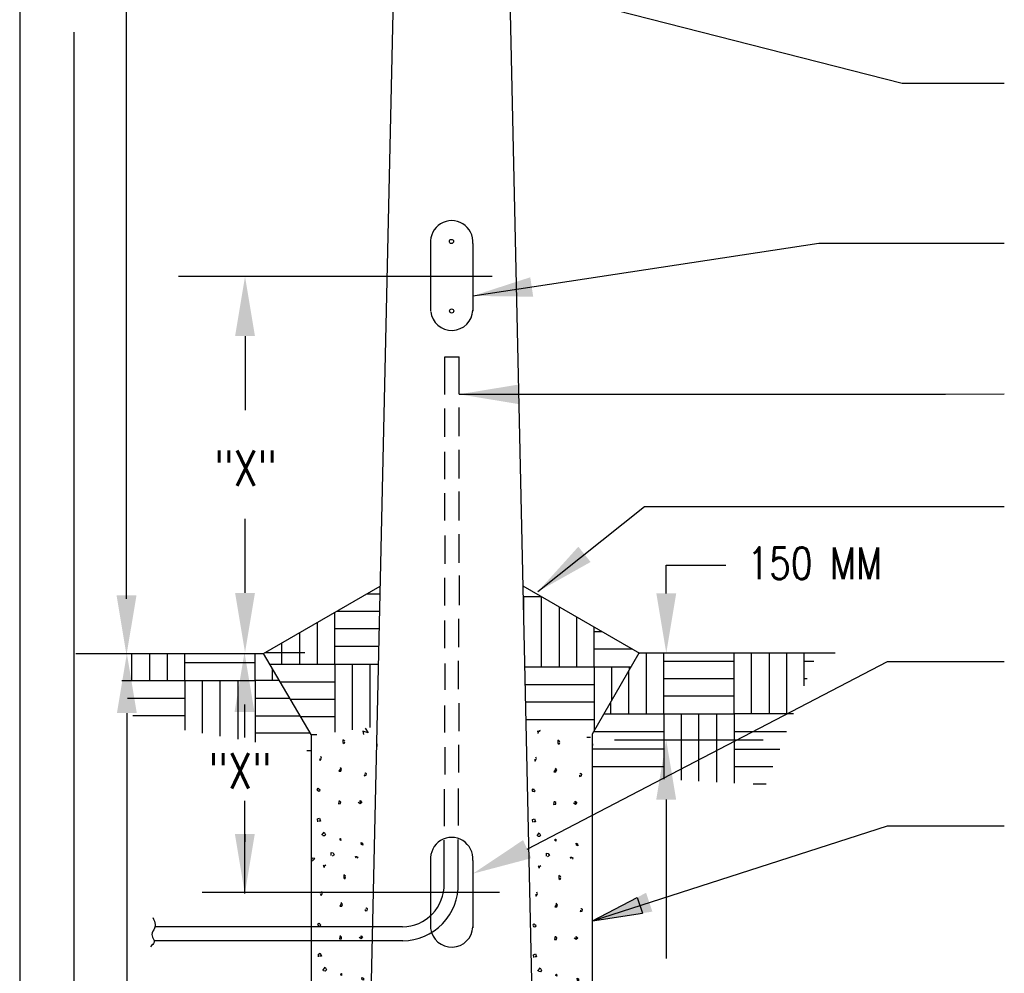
# Model space of a CAD drawing. Header units: inches. Extents: x -5.1 to 7.2, y -6.8 to 2.4.
# Tile 2 of 4: x 0.4 to 3.3, y -4.3 to -1.4. Entities that reach past the tile are written whole.
import ezdxf
from ezdxf.enums import TextEntityAlignment as Align

# ---------------------------------------------------------------- set-up
doc = ezdxf.new("R2010")
doc.units = ezdxf.units.IN
doc.header["$MEASUREMENT"] = 0
doc.layers.get('0').update_dxf_attribs({"color": 2, "linetype": 'CONTINUOUS'})
doc.layers.get('DEFPOINTS').update_dxf_attribs({"linetype": 'CONTINUOUS'})
doc.layers.add('E-DETL', color=2, linetype='CONTINUOUS')
doc.layers.add('E-DETL-TEXT', color=3, linetype='CONTINUOUS')
doc.styles.add('romans', font='ROMANS.SHX', dxfattribs={"width": 0.8})
doc.styles.get("Standard").update_dxf_attribs({"font": 'ROMANS.SHX', "width": 0.8, "height": 0.125})
doc.dimstyles.get("Standard").update_dxf_attribs({"dimtxt": 0.18, "dimasz": 0.18, "dimexe": 0.18, "dimexo": 0.0625, "dimgap": 0.09, "dimtad": 0, "dimtih": 1, "dimtoh": 1, "dimdec": 4, "dimzin": 0, "dimdsep": 46, "dimtxsty": 'Standard', "dimcen": 0.09, "dimadec": 0, "dimazin": 0, "dimtfac": 1, "dimtdec": 4, "dimtofl": 0, "dimtmove": 0, "dimatfit": 3, "dimfxl": 1, "dimtolj": 1, "dimtzin": 0, "dimarcsym": 0})

# ---------------------------------------------------------------- blocks, each defined once
blk = doc.blocks.new('*X4')
for p, q in [((2.828249, 4.388696), (2.82825, 4.204751)), ((2.881417, 4.204751), (2.881417, 4.388696)), ((3.093917, 4.204751), (3.093918, 4.388696)), ((3.146023, 4.204717), (3.146022, 4.388696)), ((3.199275, 4.388696), (3.199275, 4.204717)), ((3.252356, 4.388696), (3.252357, 4.204717)), ((3.305524, 4.289082), (3.305524, 4.388696)), ((2.881417, 4.364254), (3.094087, 4.364254)), ((3.305525, 4.364219), (3.334735, 4.364219)), ((2.775167, 4.332804), (2.775167, 4.204751)), ((3.093917, 4.311001), (2.881417, 4.311001)), ((3.314032, 4.310967), (3.305525, 4.310967)), ((3.094087, 4.257919), (2.881417, 4.257919)), ((2.721915, 4.204751), (2.721914, 4.240568)), ((2.701138, 4.204581), (2.881248, 4.204581)), ((2.881417, 4.204751), (2.881417, 4.008086)), ((2.881417, 4.204751), (3.093917, 4.204751)), ((2.934584, 4.004955), (2.934584, 4.204751)), ((2.987666, 4.001829), (2.987667, 4.204751)), ((3.040919, 4.204751), (3.040919, 3.998692)), ((3.272725, 4.204717), (3.093025, 4.204717)), ((3.093917, 4.204751), (3.093917, 3.995571)), ((2.670539, 4.151583), (2.881417, 4.151584)), ((3.093917, 4.15155), (3.252055, 4.15155)), ((2.881248, 4.098331), (2.668747, 4.098331)), ((3.093919, 4.098467), (3.231418, 4.098466)), ((2.881417, 4.045249), (2.668747, 4.045249)), ((3.210715, 4.045216), (3.093917, 4.045215)), ((3.19011, 3.992216), (3.150882, 3.992216))]:
    blk.add_line(p, q)
blk = doc.blocks.new('*X5')
for p, q in [((1.276769, 4.305777), (1.276769, 4.387435)), ((1.330021, 4.387435), (1.330021, 4.305777)), ((1.383104, 4.387435), (1.383104, 4.305777)), ((1.436271, 4.305777), (1.436271, 4.387435)), ((1.648771, 4.305777), (1.648771, 4.387435)), ((1.648942, 4.358944), (1.436271, 4.358944)), ((1.700877, 4.305743), (1.700878, 4.341624)), ((1.246667, 4.305607), (1.436102, 4.305607)), ((1.436271, 4.305777), (1.436271, 4.155546)), ((1.436271, 4.305777), (1.648771, 4.305777)), ((1.489438, 4.146537), (1.489438, 4.305777)), ((1.542521, 4.137543), (1.542521, 4.305777)), ((1.595774, 4.305777), (1.595774, 4.12852)), ((1.721846, 4.305743), (1.64788, 4.305743)), ((1.648771, 4.305777), (1.648771, 4.11954)), ((1.262982, 4.252609), (1.436271, 4.252609)), ((1.648771, 4.252575), (1.752916, 4.252576)), ((1.436102, 4.199357), (1.279375, 4.199357)), ((1.648773, 4.199493), (1.783937, 4.199493)), ((1.815057, 4.14624), (1.648771, 4.146241)), ((1.817312, 4.093243), (1.80397, 4.093243))]:
    blk.add_line(p, q)
blk = doc.blocks.new('*X6')
for p, q in [((1.986343, 4.567706), (2.025704, 4.567706)), ((1.8889, 4.355206), (1.8889, 4.511447)), ((1.894548, 4.514708), (2.024529, 4.514708)), ((1.835733, 4.480751), (1.835733, 4.355206)), ((2.023347, 4.461457), (1.8889, 4.461456)), ((1.78265, 4.450103), (1.78265, 4.355206)), ((1.729398, 4.355206), (1.729398, 4.419358)), ((2.022169, 4.408374), (1.8889, 4.408373)), ((1.69304, 4.355036), (1.88873, 4.355036)), ((1.8889, 4.355206), (1.8889, 4.149559)), ((1.8889, 4.355206), (2.020989, 4.355205)), ((1.942067, 4.156464), (1.942067, 4.355206)), ((1.995149, 4.163357), (1.99515, 4.355206)), ((1.724011, 4.302038), (1.8889, 4.302038)), ((1.88873, 4.248786), (1.755131, 4.248786)), ((1.8889, 4.195704), (1.786151, 4.195704)), ((1.817222, 4.142537), (1.834826, 4.142537))]:
    blk.add_line(p, q)
blk = doc.blocks.new('*X7')
for p, q in [((2.459325, 4.487348), (2.459325, 4.559289)), ((2.459325, 4.559289), (2.511483, 4.559289)), ((2.512322, 4.346788), (2.512322, 4.558804)), ((2.565575, 4.528058), (2.565575, 4.346788)), ((2.618657, 4.497411), (2.618657, 4.346788)), ((2.671825, 4.346788), (2.671824, 4.466715)), ((2.695513, 4.453038), (2.671825, 4.453038)), ((2.787454, 4.399956), (2.671825, 4.399956)), ((2.462447, 4.346618), (2.671655, 4.346619)), ((2.671825, 4.346788), (2.671825, 4.153811)), ((2.671825, 4.346788), (2.783239, 4.346787)), ((2.724992, 4.2459), (2.724992, 4.346788)), ((2.778075, 4.337842), (2.778075, 4.346788)), ((2.463623, 4.293622), (2.671825, 4.293621)), ((2.671655, 4.240368), (2.464804, 4.240369)), ((2.671825, 4.187286), (2.465982, 4.187286)), ((2.649007, 4.134119), (2.660455, 4.134119))]:
    blk.add_line(p, q)
blk = doc.blocks.new('*X8')
for p, q in [((2.502915, 4.15143), (2.500029, 4.153107)), ((2.500029, 4.153107), (2.502915, 4.149193)), ((2.500825, 4.149752), (2.50819, 4.154449)), ((2.502915, 4.149193), (2.50182, 4.145504)), ((2.50819, 4.154449), (2.502915, 4.15143)), ((2.562335, 4.125041), (2.561937, 4.116096)), ((2.561937, 4.116096), (2.566018, 4.113189)), ((2.567909, 4.120457), (2.562335, 4.125041)), ((2.566018, 4.113189), (2.567909, 4.118444)), ((2.666623, 4.114473), (2.665948, 4.103462)), ((2.49774, 4.069694), (2.495351, 4.074055)), ((2.491469, 4.068352), (2.493858, 4.062202)), ((2.493858, 4.062202), (2.49774, 4.069694)), ((2.558454, 4.035703), (2.554572, 4.04107)), ((2.555667, 4.039392), (2.550093, 4.029889)), ((2.550093, 4.029889), (2.556264, 4.030224)), ((2.556264, 4.030224), (2.558454, 4.035703)), ((2.62713, 4.019825), (2.626832, 4.015912)), ((2.626832, 4.015912), (2.633003, 4.017477)), ((2.630514, 4.024857), (2.628424, 4.022844)), ((2.633898, 4.022397), (2.630514, 4.024857)), ((2.633003, 4.017477), (2.633898, 4.022397)), ((2.486194, 3.978566), (2.483308, 3.974988)), ((2.483308, 3.974988), (2.485597, 3.971298)), ((2.485597, 3.971298), (2.490175, 3.970068)), ((2.489976, 3.975995), (2.488682, 3.978454)), ((2.493261, 3.972416), (2.489976, 3.975995)), ((2.490175, 3.970068), (2.493261, 3.972416)), ((2.550989, 3.941332), (2.549197, 3.931269)), ((2.549197, 3.931269), (2.555567, 3.932052)), ((2.555667, 3.93686), (2.552581, 3.939208)), ((2.555567, 3.932052), (2.555667, 3.93686)), ((2.614689, 3.931381), (2.608717, 3.935742)), ((2.615087, 3.932052), (2.614191, 3.940997)), ((2.614191, 3.940997), (2.619068, 3.935295)), ((2.619068, 3.935295), (2.614689, 3.931381)), ((2.485796, 3.885761), (2.49127, 3.888109)), ((2.486294, 3.877487), (2.485796, 3.885761)), ((2.494654, 3.879388), (2.48928, 3.879164)), ((2.49127, 3.888109), (2.494654, 3.879388)), ((2.499233, 3.83634), (2.505901, 3.846067)), ((2.506399, 3.834439), (2.501323, 3.834774)), ((2.505901, 3.846067), (2.509882, 3.83757)), ((2.509882, 3.83757), (2.506399, 3.834439)), ((2.555667, 3.820686), (2.55278, 3.822922)), ((2.553577, 3.822922), (2.554074, 3.8265)), ((2.554074, 3.8265), (2.555567, 3.8265)), ((2.555567, 3.8265), (2.555667, 3.820686)), ((2.617974, 3.808051), (2.616978, 3.814536)), ((2.616978, 3.814536), (2.621656, 3.812747)), ((2.621955, 3.806821), (2.618471, 3.808163)), ((2.621656, 3.812747), (2.621955, 3.806821)), ((2.5274, 3.775178), (2.527201, 3.78457)), ((2.527201, 3.78457), (2.532974, 3.783564)), ((2.536258, 3.77775), (2.530485, 3.773501)), ((2.532974, 3.783564), (2.536258, 3.77775)), ((2.505652, 3.743636), (2.502766, 3.745313)), ((2.502766, 3.745313), (2.505652, 3.7414)), ((2.503562, 3.741959), (2.510927, 3.746655)), ((2.510927, 3.746655), (2.505652, 3.743636)), ((2.600555, 3.771935), (2.603342, 3.772606)), ((2.602347, 3.767239), (2.600555, 3.771935)), ((2.603342, 3.772606), (2.607025, 3.770146)), ((2.607025, 3.770146), (2.605632, 3.766121)), ((2.505652, 3.7414), (2.504557, 3.73771)), ((2.565073, 3.717248), (2.564675, 3.708303)), ((2.570646, 3.712664), (2.565073, 3.717248)), ((2.564675, 3.708303), (2.568755, 3.705396)), ((2.568755, 3.705396), (2.570646, 3.710651)), ((2.494206, 3.660558), (2.496595, 3.654409)), ((2.496595, 3.654409), (2.500477, 3.6619)), ((2.500477, 3.6619), (2.498088, 3.666261)), ((2.558404, 3.631599), (2.55283, 3.622095)), ((2.561191, 3.627909), (2.557309, 3.633276)), ((2.559001, 3.62243), (2.561191, 3.627909)), ((2.55283, 3.622095), (2.559001, 3.62243)), ((2.629867, 3.612032), (2.629569, 3.608118)), ((2.629569, 3.608118), (2.63574, 3.609684)), ((2.633252, 3.617063), (2.631161, 3.615051)), ((2.636636, 3.614603), (2.633252, 3.617063)), ((2.63574, 3.609684), (2.636636, 3.614603)), ((2.488931, 3.570772), (2.486045, 3.567195)), ((2.486045, 3.567195), (2.488334, 3.563505)), ((2.492713, 3.568201), (2.491419, 3.570661)), ((2.495998, 3.564623), (2.492713, 3.568201)), ((2.488334, 3.563505), (2.492912, 3.562275)), ((2.492912, 3.562275), (2.495998, 3.564623)), ((2.553726, 3.533539), (2.551934, 3.523475)), ((2.551934, 3.523475), (2.558304, 3.524258)), ((2.558404, 3.529066), (2.555319, 3.531414)), ((2.558304, 3.524258), (2.558404, 3.529066)), ((2.617426, 3.523587), (2.611454, 3.527948)), ((2.617824, 3.524258), (2.616928, 3.533203)), ((2.616928, 3.533203), (2.621805, 3.527501)), ((2.621805, 3.527501), (2.617426, 3.523587)), ((2.488533, 3.477968), (2.494007, 3.480316)), ((2.489031, 3.469693), (2.488533, 3.477968)), ((2.494007, 3.480316), (2.497391, 3.471594)), ((2.497391, 3.471594), (2.492017, 3.471371)), ((2.50197, 3.428546), (2.508638, 3.438274)), ((2.509136, 3.426645), (2.50406, 3.426981)), ((2.508638, 3.438274), (2.512619, 3.429776)), ((2.512619, 3.429776), (2.509136, 3.426645)), ((2.556314, 3.415128), (2.556812, 3.418706)), ((2.556812, 3.418706), (2.558304, 3.418706)), ((2.558304, 3.418706), (2.558404, 3.412892)), ((2.558404, 3.412892), (2.555517, 3.415128)), ((2.620711, 3.400257), (2.619715, 3.406743)), ((2.619715, 3.406743), (2.624393, 3.404954)), ((2.624692, 3.399027), (2.621208, 3.400369)), ((2.624393, 3.404954), (2.624692, 3.399027)), ((2.530137, 3.367384), (2.529938, 3.376776)), ((2.529938, 3.376776), (2.535711, 3.37577)), ((2.538995, 3.369956), (2.533222, 3.365707)), ((2.535711, 3.37577), (2.538995, 3.369956)), ((2.603292, 3.364142), (2.60608, 3.364813)), ((2.605084, 3.359445), (2.603292, 3.364142)), ((2.60608, 3.364813), (2.609762, 3.362353)), ((2.609762, 3.362353), (2.608369, 3.358327)), ((2.502915, 3.301429), (2.500029, 3.303107)), ((2.500029, 3.303107), (2.502915, 3.299193)), ((2.500825, 3.299752), (2.50819, 3.304448)), ((2.502915, 3.299193), (2.50182, 3.295503)), ((2.50819, 3.304448), (2.502915, 3.301429)), ((2.638623, 3.295453), (2.622885, 3.300834)), ((2.622885, 3.300834), (2.624596, 3.290841)), ((2.62699, 3.313133), (2.638623, 3.295453)), ((2.562335, 3.275042), (2.561937, 3.266097)), ((2.567909, 3.270457), (2.562335, 3.275042)), ((2.566018, 3.263189), (2.567909, 3.268445)), ((2.561937, 3.266097), (2.566018, 3.263189)), ((2.666623, 3.264491), (2.665948, 3.253462)), ((2.491469, 3.218352), (2.493858, 3.212203)), ((2.493858, 3.212203), (2.49774, 3.219694)), ((2.49774, 3.219694), (2.495351, 3.224055)), ((2.555667, 3.189393), (2.550093, 3.179888)), ((2.550093, 3.179888), (2.556264, 3.180224)), ((2.558454, 3.185703), (2.554572, 3.19107)), ((2.556264, 3.180224), (2.558454, 3.185703)), ((2.62713, 3.169825), (2.626832, 3.165912)), ((2.626832, 3.165912), (2.633003, 3.167477)), ((2.630514, 3.174857), (2.628424, 3.172844)), ((2.633898, 3.172397), (2.630514, 3.174857)), ((2.633003, 3.167477), (2.633898, 3.172397)), ((2.550989, 3.091332), (2.549197, 3.081269)), ((2.615087, 3.082052), (2.614191, 3.090997)), ((2.614191, 3.090997), (2.619068, 3.085294)), ((2.549197, 3.081269), (2.555567, 3.082052)), ((2.555667, 3.08686), (2.552581, 3.089208)), ((2.555567, 3.082052), (2.555667, 3.08686)), ((2.614689, 3.081381), (2.608717, 3.085742)), ((2.619068, 3.085294), (2.614689, 3.081381)), ((2.499233, 2.98634), (2.505901, 2.996068)), ((2.506399, 2.984439), (2.501323, 2.984774)), ((2.505901, 2.996068), (2.509882, 2.98757)), ((2.509882, 2.98757), (2.506399, 2.984439)), ((2.555667, 2.970686), (2.55278, 2.972922)), ((2.553577, 2.972922), (2.554074, 2.9765)), ((2.554074, 2.9765), (2.555567, 2.9765)), ((2.555567, 2.9765), (2.555667, 2.970686)), ((2.617974, 2.958051), (2.616978, 2.964536)), ((2.616978, 2.964536), (2.621656, 2.962747)), ((2.621955, 2.956821), (2.618471, 2.958163)), ((2.621656, 2.962747), (2.621955, 2.956821)), ((2.5274, 2.925178), (2.527201, 2.93457)), ((2.527201, 2.93457), (2.532974, 2.933564)), ((2.536258, 2.92775), (2.530485, 2.923501)), ((2.532974, 2.933564), (2.536258, 2.92775)), ((2.600555, 2.921935), (2.603342, 2.922606)), ((2.602347, 2.917239), (2.600555, 2.921935)), ((2.603342, 2.922606), (2.607025, 2.920146)), ((2.607025, 2.920146), (2.605632, 2.916121)), ((2.505652, 2.893636), (2.502766, 2.895313)), ((2.502766, 2.895313), (2.505652, 2.8914)), ((2.503562, 2.891958), (2.510927, 2.896655)), ((2.505652, 2.8914), (2.504557, 2.88771)), ((2.510927, 2.896655), (2.505652, 2.893636)), ((2.565073, 2.867248), (2.564675, 2.858303)), ((2.564675, 2.858303), (2.568755, 2.855396)), ((2.570646, 2.862664), (2.565073, 2.867248)), ((2.568755, 2.855396), (2.570646, 2.860651)), ((2.496663, 2.804521), (2.498088, 2.816261)), ((2.558404, 2.781599), (2.55283, 2.772095)), ((2.55283, 2.772095), (2.559001, 2.77243)), ((2.561191, 2.777909), (2.557309, 2.783276)), ((2.559001, 2.77243), (2.561191, 2.777909)), ((2.633252, 2.767063), (2.631161, 2.765051)), ((2.636636, 2.764603), (2.633252, 2.767063)), ((2.63574, 2.759683), (2.636636, 2.764603)), ((2.629867, 2.762032), (2.629569, 2.758118)), ((2.629569, 2.758118), (2.63574, 2.759683)), ((2.553726, 2.683539), (2.551934, 2.673476)), ((2.551934, 2.673476), (2.558304, 2.674258)), ((2.558404, 2.679066), (2.555319, 2.681414)), ((2.558304, 2.674258), (2.558404, 2.679066)), ((2.617426, 2.673587), (2.611454, 2.677948)), ((2.617824, 2.674258), (2.616928, 2.683203)), ((2.616928, 2.683203), (2.621805, 2.677501)), ((2.621805, 2.677501), (2.617426, 2.673587)), ((2.50197, 2.578546), (2.508638, 2.588274)), ((2.508638, 2.588274), (2.512619, 2.579776)), ((2.509136, 2.576645), (2.50406, 2.576981)), ((2.512619, 2.579776), (2.509136, 2.576645)), ((2.558404, 2.562892), (2.555517, 2.565129)), ((2.556314, 2.565129), (2.556812, 2.568707)), ((2.556812, 2.568707), (2.558304, 2.568707)), ((2.558304, 2.568707), (2.558404, 2.562892)), ((2.620711, 2.550257), (2.619715, 2.556742)), ((2.619715, 2.556742), (2.624393, 2.554954)), ((2.530137, 2.517384), (2.529938, 2.526777)), ((2.529938, 2.526777), (2.535711, 2.52577)), ((2.535711, 2.52577), (2.538995, 2.519956)), ((2.624692, 2.549027), (2.621208, 2.550369)), ((2.624393, 2.554954), (2.624692, 2.549027)), ((2.538995, 2.519956), (2.533222, 2.515707)), ((2.603292, 2.514142), (2.60608, 2.514812)), ((2.605084, 2.509445), (2.603292, 2.514142)), ((2.60608, 2.514812), (2.609762, 2.512352)), ((2.609762, 2.512352), (2.608369, 2.508327))]:
    blk.add_line(p, q)
blk = doc.blocks.new('*X9')
for p, q in [((1.980395, 4.161441), (1.989615, 4.147422)), ((1.989615, 4.147422), (1.973877, 4.152803)), ((1.973877, 4.152803), (1.975588, 4.14281)), ((1.913328, 4.12701), (1.91293, 4.118065)), ((1.91293, 4.118065), (1.91701, 4.115158)), ((1.918902, 4.122426), (1.913328, 4.12701)), ((1.91701, 4.115158), (1.918902, 4.120413)), ((2.015656, 4.114841), (2.015465, 4.106216)), ((1.84485, 4.064171), (1.848732, 4.071663)), ((1.848732, 4.071663), (1.846343, 4.076024)), ((1.842461, 4.070321), (1.84485, 4.064171)), ((1.906659, 4.041361), (1.901085, 4.031857)), ((1.909446, 4.037672), (1.905564, 4.043038)), ((1.901085, 4.031857), (1.907256, 4.032193)), ((1.907256, 4.032193), (1.909446, 4.037672)), ((1.978123, 4.021794), (1.977824, 4.01788)), ((1.977824, 4.01788), (1.983995, 4.019446)), ((1.981507, 4.026825), (1.979417, 4.024813)), ((1.984891, 4.024366), (1.981507, 4.026825)), ((1.983995, 4.019446), (1.984891, 4.024366)), ((1.837186, 3.980535), (1.8343, 3.976957)), ((1.8343, 3.976957), (1.836589, 3.973267)), ((1.836589, 3.973267), (1.841167, 3.972037)), ((1.840968, 3.977963), (1.839674, 3.980423)), ((1.844253, 3.974385), (1.840968, 3.977963)), ((1.841167, 3.972037), (1.844253, 3.974385)), ((1.901981, 3.943301), (1.90019, 3.933238)), ((1.90019, 3.933238), (1.90656, 3.934021)), ((1.906659, 3.938828), (1.903574, 3.941177)), ((1.90656, 3.934021), (1.906659, 3.938828)), ((1.965681, 3.93335), (1.959709, 3.93771)), ((1.966079, 3.934021), (1.965184, 3.942966)), ((1.965184, 3.942966), (1.970061, 3.937263)), ((1.970061, 3.937263), (1.965681, 3.93335)), ((1.836788, 3.88773), (1.842262, 3.890078)), ((1.837286, 3.879456), (1.836788, 3.88773)), ((1.845646, 3.881356), (1.840272, 3.881133)), ((1.842262, 3.890078), (1.845646, 3.881356)), ((1.850225, 3.838308), (1.856893, 3.848036)), ((1.857391, 3.836408), (1.852315, 3.836743)), ((1.856893, 3.848036), (1.860875, 3.839538)), ((1.860875, 3.839538), (1.857391, 3.836408)), ((1.906659, 3.822654), (1.903773, 3.824891)), ((1.904569, 3.824891), (1.905067, 3.828469)), ((1.905067, 3.828469), (1.90656, 3.828469)), ((1.90656, 3.828469), (1.906659, 3.822654)), ((1.968966, 3.810019), (1.967971, 3.816505)), ((1.967971, 3.816505), (1.972649, 3.814716)), ((1.972947, 3.80879), (1.969464, 3.810132)), ((1.972649, 3.814716), (1.972947, 3.80879)), ((1.878392, 3.777147), (1.878193, 3.786539)), ((1.878193, 3.786539), (1.883966, 3.785532)), ((1.88725, 3.779718), (1.881478, 3.775469)), ((1.883966, 3.785532), (1.88725, 3.779718)), ((1.951548, 3.773904), (1.954335, 3.774575)), ((1.953339, 3.769208), (1.951548, 3.773904)), ((1.954335, 3.774575), (1.958017, 3.772115)), ((1.820962, 3.769431), (1.817312, 3.763963)), ((1.817312, 3.761633), (1.823053, 3.762052)), ((1.828726, 3.767866), (1.820962, 3.769431)), ((1.823053, 3.762052), (1.828726, 3.767866)), ((1.856645, 3.745605), (1.853758, 3.747282)), ((1.853758, 3.747282), (1.856645, 3.743368)), ((1.854554, 3.743927), (1.86192, 3.748623)), ((1.86192, 3.748623), (1.856645, 3.745605)), ((1.958017, 3.772115), (1.956624, 3.76809)), ((1.856645, 3.743368), (1.85555, 3.739678)), ((1.916065, 3.719216), (1.915667, 3.710271)), ((1.921639, 3.714632), (1.916065, 3.719216)), ((1.915667, 3.710271), (1.919748, 3.707364)), ((1.919748, 3.707364), (1.921639, 3.712619)), ((1.845198, 3.662527), (1.847587, 3.656378)), ((1.847587, 3.656378), (1.851469, 3.663869)), ((1.851469, 3.663869), (1.84908, 3.66823)), ((1.909396, 3.633568), (1.903822, 3.624063)), ((1.912183, 3.629878), (1.908301, 3.635245)), ((1.909993, 3.624399), (1.912183, 3.629878)), ((1.903822, 3.624063), (1.909993, 3.624399)), ((1.98086, 3.614), (1.980561, 3.610087)), ((1.980561, 3.610087), (1.986732, 3.611652)), ((1.984244, 3.619032), (1.982154, 3.617019)), ((1.987628, 3.616572), (1.984244, 3.619032)), ((1.986732, 3.611652), (1.987628, 3.616572)), ((1.839923, 3.572741), (1.837037, 3.569163)), ((1.837037, 3.569163), (1.839326, 3.565473)), ((1.839326, 3.565473), (1.843904, 3.564243)), ((1.843705, 3.570169), (1.842412, 3.572629)), ((1.84699, 3.566592), (1.843705, 3.570169)), ((1.843904, 3.564243), (1.84699, 3.566592)), ((1.904718, 3.535507), (1.902927, 3.525444)), ((1.902927, 3.525444), (1.909297, 3.526227)), ((1.909396, 3.531035), (1.906311, 3.533383)), ((1.909297, 3.526227), (1.909396, 3.531035)), ((1.968418, 3.525556), (1.962447, 3.529917)), ((1.968817, 3.526227), (1.967921, 3.535172)), ((1.967921, 3.535172), (1.972798, 3.529469)), ((1.972798, 3.529469), (1.968418, 3.525556)), ((1.839525, 3.479936), (1.844999, 3.482284)), ((1.840023, 3.471662), (1.839525, 3.479936)), ((1.844999, 3.482284), (1.848383, 3.473563)), ((1.848383, 3.473563), (1.843009, 3.473339)), ((1.852962, 3.430515), (1.85963, 3.440243)), ((1.860128, 3.428614), (1.855052, 3.428949)), ((1.85963, 3.440243), (1.863612, 3.431745)), ((1.863612, 3.431745), (1.860128, 3.428614)), ((1.909396, 3.414861), (1.90651, 3.417097)), ((1.907306, 3.417097), (1.907804, 3.420675)), ((1.907804, 3.420675), (1.909297, 3.420675)), ((1.909297, 3.420675), (1.909396, 3.414861)), ((1.971703, 3.402226), (1.970708, 3.408711)), ((1.970708, 3.408711), (1.975386, 3.406922)), ((1.975684, 3.400996), (1.972201, 3.402338)), ((1.975386, 3.406922), (1.975684, 3.400996)), ((1.8237, 3.361638), (1.819818, 3.355824)), ((1.828278, 3.362644), (1.8237, 3.361638)), ((1.827183, 3.354482), (1.831463, 3.360072)), ((1.831363, 3.361861), (1.828278, 3.362644)), ((1.831463, 3.360072), (1.831363, 3.361861)), ((1.881129, 3.369353), (1.88093, 3.378745)), ((1.88093, 3.378745), (1.886703, 3.377739)), ((1.889988, 3.371925), (1.884215, 3.367676)), ((1.886703, 3.377739), (1.889988, 3.371925)), ((1.954285, 3.36611), (1.957072, 3.366781)), ((1.956077, 3.361414), (1.954285, 3.36611)), ((1.957072, 3.366781), (1.960755, 3.364321)), ((1.960755, 3.364321), (1.959361, 3.360296)), ((1.817312, 3.35364), (1.82579, 3.354258)), ((1.82579, 3.354258), (1.827183, 3.354482)), ((1.853907, 3.303398), (1.851021, 3.305075)), ((1.851021, 3.305075), (1.853907, 3.301162)), ((1.851817, 3.301721), (1.859183, 3.306417)), ((1.853907, 3.301162), (1.852813, 3.297472)), ((1.859183, 3.306417), (1.853907, 3.303398)), ((1.989615, 3.297422), (1.973877, 3.302803)), ((1.973877, 3.302803), (1.975588, 3.29281)), ((1.977983, 3.315102), (1.989615, 3.297422)), ((1.913328, 3.27701), (1.91293, 3.268065)), ((1.918902, 3.272426), (1.913328, 3.27701)), ((1.91701, 3.265158), (1.918902, 3.270413)), ((1.91293, 3.268065), (1.91701, 3.265158)), ((1.842461, 3.220321), (1.84485, 3.214171)), ((1.84485, 3.214171), (1.848732, 3.221663)), ((1.848732, 3.221663), (1.846343, 3.226023)), ((1.906659, 3.191361), (1.901085, 3.181857)), ((1.901085, 3.181857), (1.907256, 3.182193)), ((1.909446, 3.187671), (1.905564, 3.193038)), ((1.907256, 3.182193), (1.909446, 3.187671)), ((1.978123, 3.171794), (1.977824, 3.16788)), ((1.977824, 3.16788), (1.983995, 3.169446)), ((1.981507, 3.176826), (1.979417, 3.174813)), ((1.984891, 3.174366), (1.981507, 3.176826)), ((1.983995, 3.169446), (1.984891, 3.174366)), ((1.837186, 3.130535), (1.8343, 3.126957)), ((1.8343, 3.126957), (1.836589, 3.123267)), ((1.836589, 3.123267), (1.841167, 3.122037)), ((1.840968, 3.127963), (1.839674, 3.130423)), ((1.844253, 3.124385), (1.840968, 3.127963)), ((1.841167, 3.122037), (1.844253, 3.124385)), ((1.901981, 3.093301), (1.90019, 3.083238)), ((1.906659, 3.088828), (1.903574, 3.091176)), ((1.966079, 3.08402), (1.965184, 3.092965)), ((1.965184, 3.092965), (1.970061, 3.087263)), ((1.90019, 3.083238), (1.90656, 3.08402)), ((1.90656, 3.08402), (1.906659, 3.088828)), ((1.965681, 3.08335), (1.959709, 3.08771)), ((1.970061, 3.087263), (1.965681, 3.08335)), ((1.836788, 3.03773), (1.842262, 3.040078)), ((1.837286, 3.029456), (1.836788, 3.03773)), ((1.845646, 3.031357), (1.840272, 3.031133)), ((1.842262, 3.040078), (1.845646, 3.031357)), ((1.850225, 2.988308), (1.856893, 2.998036)), ((1.857391, 2.986408), (1.852315, 2.986743)), ((1.856893, 2.998036), (1.860875, 2.989538)), ((1.860875, 2.989538), (1.857391, 2.986408)), ((1.906659, 2.972654), (1.903773, 2.974891)), ((1.904569, 2.974891), (1.905067, 2.978469)), ((1.905067, 2.978469), (1.90656, 2.978469)), ((1.90656, 2.978469), (1.906659, 2.972654)), ((1.968966, 2.96002), (1.967971, 2.966505)), ((1.967971, 2.966505), (1.972649, 2.964716)), ((1.972947, 2.95879), (1.969464, 2.960131)), ((1.972649, 2.964716), (1.972947, 2.95879)), ((1.820962, 2.919431), (1.817312, 2.913963)), ((1.817312, 2.911633), (1.823053, 2.912052)), ((1.828726, 2.917866), (1.820962, 2.919431)), ((1.823053, 2.912052), (1.828726, 2.917866)), ((1.878392, 2.927146), (1.878193, 2.936539)), ((1.878193, 2.936539), (1.883966, 2.935533)), ((1.88725, 2.929718), (1.881478, 2.925469)), ((1.883966, 2.935533), (1.88725, 2.929718)), ((1.951548, 2.923904), (1.954335, 2.924575)), ((1.953339, 2.919208), (1.951548, 2.923904)), ((1.954335, 2.924575), (1.958017, 2.922115)), ((1.958017, 2.922115), (1.956624, 2.91809)), ((1.856645, 2.895604), (1.853758, 2.897282)), ((1.853758, 2.897282), (1.856645, 2.893368)), ((1.854554, 2.893927), (1.86192, 2.898623)), ((1.856645, 2.893368), (1.85555, 2.889678)), ((1.86192, 2.898623), (1.856645, 2.895604)), ((1.916065, 2.869216), (1.915667, 2.860271)), ((1.915667, 2.860271), (1.919748, 2.857364)), ((1.921639, 2.864632), (1.916065, 2.869216)), ((1.919748, 2.857364), (1.921639, 2.862619)), ((1.845198, 2.812527), (1.847587, 2.806377)), ((1.847587, 2.806377), (1.851469, 2.813869)), ((1.851469, 2.813869), (1.84908, 2.81823)), ((1.909396, 2.783567), (1.903822, 2.774064)), ((1.903822, 2.774064), (1.909993, 2.774399)), ((1.912183, 2.779878), (1.908301, 2.785245)), ((1.909993, 2.774399), (1.912183, 2.779878)), ((1.839923, 2.722741), (1.837037, 2.719163)), ((1.837037, 2.719163), (1.839326, 2.715473)), ((1.839326, 2.715473), (1.843904, 2.714243)), ((1.843705, 2.720169), (1.842412, 2.722629)), ((1.84699, 2.716591), (1.843705, 2.720169)), ((1.843904, 2.714243), (1.84699, 2.716591)), ((1.904718, 2.685507), (1.902927, 2.675444)), ((1.902927, 2.675444), (1.909297, 2.676227)), ((1.909396, 2.681035), (1.906311, 2.683383)), ((1.909297, 2.676227), (1.909396, 2.681035)), ((1.968418, 2.675556), (1.962447, 2.679917)), ((1.968817, 2.676227), (1.967921, 2.685172)), ((1.967921, 2.685172), (1.972798, 2.679469)), ((1.972798, 2.679469), (1.968418, 2.675556)), ((1.839525, 2.629936), (1.844999, 2.632284)), ((1.840023, 2.621662), (1.839525, 2.629936)), ((1.848383, 2.623563), (1.843009, 2.623339)), ((1.844999, 2.632284), (1.848383, 2.623563)), ((1.852962, 2.580515), (1.85963, 2.590242)), ((1.85963, 2.590242), (1.863612, 2.581745)), ((1.860128, 2.578614), (1.855052, 2.578949)), ((1.863612, 2.581745), (1.860128, 2.578614)), ((1.909396, 2.564861), (1.90651, 2.567097)), ((1.907306, 2.567097), (1.907804, 2.570675)), ((1.907804, 2.570675), (1.909297, 2.570675)), ((1.909297, 2.570675), (1.909396, 2.564861)), ((1.971703, 2.552226), (1.970708, 2.558711)), ((1.970708, 2.558711), (1.975386, 2.556922)), ((1.975386, 2.556922), (1.975684, 2.550996)), ((1.881129, 2.519353), (1.88093, 2.528745)), ((1.88093, 2.528745), (1.886703, 2.527739)), ((1.886703, 2.527739), (1.889988, 2.521924)), ((1.975684, 2.550996), (1.972201, 2.552338)), ((1.889988, 2.521924), (1.884215, 2.517676)), ((1.954285, 2.51611), (1.957072, 2.516781)), ((1.956077, 2.511414), (1.954285, 2.51611)), ((1.957072, 2.516781), (1.960755, 2.514321)), ((1.960755, 2.514321), (1.959361, 2.510296))]:
    blk.add_line(p, q)
blk = doc.blocks.new('*D11')
at = {"layer": 'DEFPOINTS', "color": 0, "transparency": 16777216}
for p in [(0.6515, -3.3073), (0.653, -5.2329), (0.6864, -5.2329)]:
    blk.add_point(p, dxfattribs=at)
at = {"layer": 'E-DETL-TEXT', "color": 0, "lineweight": -2, "transparency": 16777216}
for p, q in [((0.714, -3.3073), (0.8664, -3.3073)), ((0.6864, -3.4873), (0.6864, -4.2996)), ((0.6864, -5.0529), (0.6864, -4.6284)), ((0.7155, -5.2329), (0.8664, -5.2329))]:
    blk.add_line(p, q, dxfattribs=at)
at = {"layer": 'E-DETL-TEXT', "color": 0, "transparency": 16777216}
for points in [[(0.6564, -3.4873), (0.7164, -3.4873), (0.6864, -3.3073)], [(0.6564, -5.0529), (0.7164, -5.0529), (0.6864, -5.2329)]]:
    blk.add_solid(points, dxfattribs=at)
at = {"layer": 'E-DETL-TEXT', "color": 0, "transparency": 16777216, "insert": (0.6864, -4.464), "char_height": 0.125, "attachment_point": 5}
blk.add_mtext('\\A1;"Y"', dxfattribs=at)

msp = doc.modelspace()

# ---------------------------------------------------------------- linework, layer by layer
at = {"layer": 'DEFPOINTS'}
for p in [(2.44149, -3.30608), (2.15827, -3.56866)]:
    msp.add_point(p, dxfattribs=at)
at = {"layer": 'E-DETL'}
for p, q in [((0.36302, 2.37797), (0.36302, -6.80954)), ((1.40394, -5.23437), (1.56037, 1.81565)), ((1.92929, -5.23437), (1.77287, 1.81565)), ((1.60311, -2.07014), (1.60311, -2.27396)), ((1.73012, -2.07022), (1.73012, -2.27405)), ((1.64635, -2.4122), (1.68884, -2.4122)), ((1.64635, -2.52595), (1.64635, -2.4122)), ((1.6891, -2.52508), (1.6891, -2.4122)), ((1.64558, -2.65352), (1.64558, -2.56818)), ((1.68871, -2.65179), (1.68871, -2.56523)), ((1.64635, -2.78145), (1.64635, -2.69854)), ((1.68871, -2.77884), (1.68871, -2.69228)), ((1.68871, -2.90589), (1.68871, -2.81847)), ((1.64558, -2.90624), (1.64558, -2.82386)), ((1.64655, -3.03643), (1.64655, -2.95108)), ((1.68891, -3.03347), (1.68891, -2.94709)), ((1.64597, -3.16226), (1.64597, -3.07918)), ((1.68987, -3.16157), (1.68987, -3.07223)), ((1.0991, -3.30734), (1.45121, -3.10405)), ((2.23414, -3.30734), (1.88203, -3.10405)), ((1.64539, -3.2914), (1.64539, -3.20763)), ((1.68813, -3.2881), (1.68813, -3.20276)), ((0.53289, -3.30734), (1.0991, -3.30734)), ((1.24231, -3.55239), (1.0991, -3.30734)), ((2.09162, -3.54998), (2.23243, -3.30608)), ((2.23243, -3.30608), (2.82327, -3.30608)), ((1.64693, -3.4169), (1.64693, -3.33764)), ((1.68755, -3.41516), (1.68755, -3.32999)), ((1.64577, -3.54586), (1.64577, -3.46487)), ((1.6891, -3.54186), (1.6891, -3.45722)), ((1.24231, -3.55239), (1.24231, -5.51678)), ((2.09162, -5.5156), (2.09162, -3.54998)), ((1.64732, -3.67257), (1.64732, -3.59053)), ((1.68794, -3.66718), (1.68794, -3.58323)), ((1.64512, -3.8287), (1.64512, -3.71759)), ((1.68761, -3.82669), (1.68761, -3.71522)), ((1.64406, -4.0025), (1.64406, -3.87125)), ((1.68655, -4.0016), (1.68655, -3.86924)), ((1.60311, -3.93218), (1.60311, -4.13754)), ((1.73012, -3.93226), (1.73012, -4.13609)), ((1.51839, -4.13271), (0.77351, -4.13271)), ((1.51899, -4.1752), (0.76878, -4.1752))]:
    msp.add_line(p, q, dxfattribs=at)
msp.add_lwpolyline([(0.76474, -4.10433), (0.76718, -4.10978), (0.76934, -4.11522), (0.77094, -4.12061), (0.77172, -4.12593), (0.77138, -4.13118), (0.76981, -4.13632), (0.76747, -4.14135), (0.76499, -4.14624), (0.76297, -4.15097), (0.76204, -4.15554), (0.7626, -4.15994), (0.76423, -4.16415), (0.76626, -4.1682), (0.76807, -4.17209), (0.76899, -4.17582), (0.76853, -4.17941), (0.76686, -4.18288), (0.76427, -4.18627), (0.76106, -4.18959), (0.75755, -4.19289)], dxfattribs=at)
for centre in [(1.66592, -2.06373), (1.66648, -2.27352)]:
    msp.add_circle(centre, 0.00637, dxfattribs=at)
for centre, radius, start, end in [((1.66662, -2.06461), 0.06375, 354.95673, 184.96967), ((1.66662, -2.26844), 0.06375, 186.47574, 357.98206), ((1.66662, -3.92666), 0.06375, 354.95651, 184.96967), ((1.51659, -4.00522), 0.1275, 270.81015, 1.22067), ((1.51659, -4.00522), 0.17, 270.81012, 1.22064), ((1.66654, -4.13041), 0.06383, 186.41473, 357.91418)]:
    msp.add_arc(centre, radius, start, end, dxfattribs=at)
at = {"layer": 'E-DETL-TEXT'}
for p, q in [((0.68536, -3.14273), (0.68536, -1.11264)), ((0.52785, -5.23286), (0.52785, -1.4321)), ((1.78877, -2.16954), (0.84192, -2.16954)), ((0.98045, -2.16954), (0.86295, -2.16954)), ((1.04295, -2.34954), (1.04295, -2.57264)), ((1.04295, -3.12456), (1.04295, -2.90145)), ((2.31407, -3.12608), (2.31407, -3.04119)), ((2.31407, -3.04119), (2.49407, -3.04119)), ((1.10388, -3.30456), (1.22295, -3.30456)), ((1.89437, -3.89825), (2.98137, -3.33174)), ((2.98137, -3.33174), (3.33411, -3.33174)), ((1.04138, -3.46194), (1.04138, -3.56069)), ((2.15827, -3.56866), (2.60673, -3.56866)), ((1.04232, -4.03258), (1.04232, -3.75266)), ((2.31386, -3.74866), (2.31386, -4.22814)), ((2.09162, -4.11459), (2.98137, -3.82752)), ((2.98137, -3.82752), (3.33411, -3.82752)), ((1.04232, -3.85258), (1.04232, -3.87604)), ((1.81111, -4.02924), (0.91344, -4.02924)), ((2.09162, -4.11459), (2.22632, -4.04401)), ((2.22632, -4.04401), (2.24193, -4.09151)), ((2.09162, -4.11459), (2.24193, -4.09151))]:
    msp.add_line(p, q, dxfattribs=at)
for points in [[(1.01295, -2.34954), (1.07295, -2.34954), (1.04295, -2.16954)], [(0.71536, -3.13229), (0.65536, -3.13229), (0.68536, -3.31229)], [(1.01295, -3.12456), (1.07295, -3.12456), (1.04295, -3.30456)], [(2.28407, -3.12608), (2.34407, -3.12608), (2.31407, -3.30608)], [(1.01138, -3.48456), (1.07138, -3.48456), (1.04138, -3.30456)], [(2.28386, -3.74866), (2.34386, -3.74866), (2.31386, -3.56866)], [(1.07232, -3.85258), (1.01232, -3.85258), (1.04232, -4.03258)], [(1.90672, -3.92559), (1.88202, -3.87091), (1.73033, -3.97236)], [(2.27199, -4.08689), (2.25326, -4.02989), (2.09162, -4.11459)]]:
    msp.add_solid(points, dxfattribs=at)

# ---------------------------------------------------------------- block references
at = {"layer": 'E-DETL'}
for name in ['*X6', '*X7', '*X5', '*X4', '*X9', '*X8']:
    msp.add_blockref(name, (-0.575, -7.69478), dxfattribs=at)

# ---------------------------------------------------------------- texts
at = {"layer": 'E-DETL-TEXT', "style": 'romans', "width": 0.8}
for p in [(0.95025, -2.80146), (0.93351, -3.7151)]:
    msp.add_text('"X"', height=0.10625, dxfattribs=at).set_placement(p)
msp.add_text('150 MM', height=0.09567, dxfattribs=at).set_placement((2.76209, -3.03504), align=Align.MIDDLE_CENTER)

# ---------------------------------------------------------------- dimensions: what is measured, and where the dimension line sits
at = {"layer": 'E-DETL-TEXT'}
dim = msp.add_linear_dim(base=(0.68637, -5.23286), p1=(0.6515, -3.30734), p2=(0.653, -5.23286), angle=90, text='"Y"', dimstyle='Standard', dxfattribs=at)
dim.commit()
dim.dimension.update_dxf_attribs({"geometry": '*D11', "text_midpoint": (0.68637, -4.46401), "dimtype": 160})

# ---------------------------------------------------------------- leaders
for points in [[(1.84162, -1.28305), (3.02614, -1.58542), (3.33411, -1.58542)], [(1.73012, -2.22818), (2.77413, -2.06931), (3.33411, -2.06931)], [(1.6891, -2.52508), (3.15693, -2.52508), (3.33411, -2.52392)], [(1.92666, -3.12066), (2.24863, -2.86332), (3.33411, -2.86332)]]:
    msp.add_leader(points, dimstyle='Standard', override={"dimtmove": 2}, dxfattribs=at)

doc.saveas('drawing.dxf')
